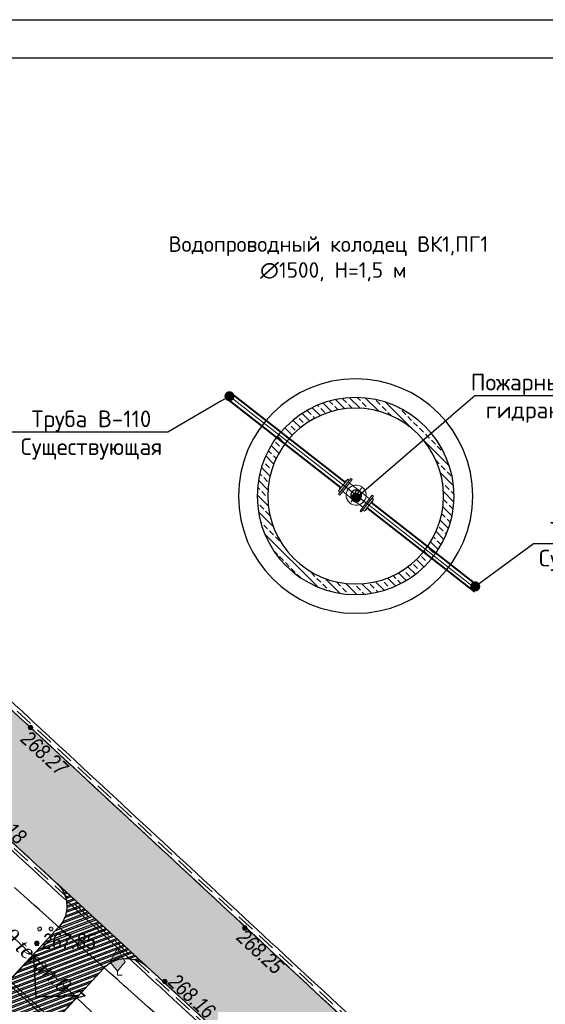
# Model space of a CAD drawing. Header units: inches. Extents: x -416310 to 1286511, y -34262 to 944600.
# Tile 56 of 84: x 166577 to 200997, y 188658 to 253091. Entities that reach past the tile are written whole.
import ezdxf
from ezdxf import colors
from ezdxf.entities.mleader import LeaderData, LeaderLine
from ezdxf.enums import TextEntityAlignment as Align
from ezdxf.math import Vec2, Vec3

# ---------------------------------------------------------------- set-up
doc = ezdxf.new("R2010")
doc.units = ezdxf.units.IN
doc.header["$MEASUREMENT"] = 0
for name, pattern in [('Commnctn_Waterpipes_Line_Unground_m1', [10, 8, -0.5, 1, -0.5]), ('Fence_Stone_Contour_Mr1m_m1', [1, 1, 0]), ('Hydrotech_Tray_Gutter_m1', [1, 1, 0]), ('Hydrotech_Tray_Water_m1', [3, 2, -1]), ('Relef_Horizontal_Bold_m1', [1, 1, 0])]:
    doc.linetypes.add(name, pattern=pattern)
for name, color, linetype, lineweight in [('A-GENM', 251, 'Continuous', 30), ('P-PIPE', 7, 'Continuous', 9), ('P-PIPE-CNTR', 3, 'Continuous', 9)]:
    doc.layers.add(name, color=color, linetype=linetype, lineweight=lineweight)
for name, color, linetype, lineweight, true_color in [('COMMN_OBJCT_WATER_L', 7, 'Continuous', 15, 0x000000), ('COMMN_OBJCT_WATER_T', 7, 'Continuous', 15, 0x000000), ('GREEN_VGTAT_#####_B', 7, 'Continuous', 15, 0x000000), ('GREEN_VGTAT_SRVEY_B', 7, 'Continuous', 15, 0x000000)]:
    doc.layers.add(name, color=color, linetype=linetype, lineweight=lineweight, true_color=true_color)
for name, color, linetype, true_color in [('FENCE_GRDRL_#####_L', 7, 'Continuous', 0x000000), ('HYDRO_TECHN_CNSTR_L', 7, 'Continuous', 0x000000), ('RELEF_HRZNT_BOLD#_L', 7, 'Continuous', 0x000000), ('RELEF_POINT_PICKT_B', 7, 'Continuous', 0x000000), ('RELEF_POINT_PICKT_T', 7, 'Continuous', 0x000000)]:
    doc.layers.add(name, color=color, linetype=linetype, true_color=true_color)
doc.layers.add('Штрих Железобетона', color=7, linetype='Continuous')
doc.layers.add('Штрих Стекло', color=7, linetype='Continuous')
doc.styles.add('GOST', font='isocpeur.ttf')
doc.styles.add('БМ-431 (Times New Roman К)', font='timesi.ttf', dxfattribs={"height": 1})
doc.styles.add('Д-431 (Arial Narrow К)', font='ARIALNI.TTF', dxfattribs={"height": 1})
doc.linetypes.add('Fence_Stone_Mr1m_04_m1', pattern='A,8,[1,Topography.shx,S=0.4,R=90,X=0,Y=0],0', length=8)

# ---------------------------------------------------------------- blocks, each defined once
blk = doc.blocks.new('GreenMulberry_m1')
at = {"layer": 'GREEN_VGTAT_SRVEY_B', "linetype": 'Continuous', "lineweight": 13, "true_color": 0xfffffe}
blk.add_hatch(color=7, dxfattribs=at).paths.add_polyline_path([(0, 0.54), (1, 1.73), (0, 3.5), (-1, 1.73)])
at = {"layer": 'GREEN_VGTAT_SRVEY_B', "color": 18, "linetype": 'Continuous', "lineweight": 13, "true_color": 0x000000}
for p, q in [((-1, 1.73), (0, 3.5)), ((0, 3.5), (1, 1.73))]:
    blk.add_line(p, q, dxfattribs=at)
for points in [[(-1, 1.73), (0, 0.54), (1, 1.73)], [(0.6, 0), (0, 0), (0, 0.54)]]:
    blk.add_lwpolyline(points, dxfattribs=at)
blk = doc.blocks.new('GreenSubshrub_m1')
at = {"layer": 'GREEN_VGTAT_#####_B', "linetype": 'Continuous', "lineweight": 13, "true_color": 0x000000}
h = blk.add_hatch(color=18, dxfattribs=at)
h.paths.add_polyline_path([(-1, 0, 1), (-0.5, 0, 1)])
h.paths.add_polyline_path([(1, 0, 1), (0.5, 0, 1)])
at = {"layer": 'GREEN_VGTAT_#####_B', "color": 18, "linetype": 'Continuous', "lineweight": 13, "true_color": 0x000000}
for centre in [(-0.75, 0), (0.75, 0)]:
    blk.add_circle(centre, 0.25, dxfattribs=at)
blk = doc.blocks.new('PointHight_m1')
at = {"layer": 'RELEF_POINT_PICKT_B', "linetype": 'Continuous', "lineweight": 15, "true_color": 0x000000}
h = blk.add_hatch(color=18, dxfattribs=at)
edge = h.paths.add_edge_path()
edge.add_arc((0, 0), 0.3, 0, 360)
at = {"layer": 'RELEF_POINT_PICKT_B', "color": 18, "linetype": 'Continuous', "lineweight": 15, "true_color": 0x000000}
blk.add_circle((0, 0), 0.3, dxfattribs=at)
blk.add_point((0, 0), dxfattribs=at)
blk = doc.blocks.new('55653')
at = {"layer": 'COMMN_OBJCT_WATER_L', "color": 5, "linetype": 'Commnctn_Waterpipes_Line_Unground_m1', "lineweight": 15, "ltscale": 600, "true_color": 0x0000ff, "flags": 128}
blk.add_lwpolyline([(-87124, 227444), (-97646, 216128), (-42975, 164297), (-42509, 163757), (-130133, 64665)], dxfattribs=at)
at = {"layer": 'FENCE_GRDRL_#####_L', "color": 18, "linetype": 'Fence_Stone_Mr1m_04_m1', "lineweight": 13, "ltscale": 600, "true_color": 0x000000, "flags": 128}
blk.add_lwpolyline([(-66263, 138109), (-44044, 163395), (-103566, 217771), (-119220, 200739), (-143919, 173702)], dxfattribs=at)
at = {"layer": 'FENCE_GRDRL_#####_L', "color": 18, "linetype": 'Fence_Stone_Contour_Mr1m_m1', "lineweight": 13, "ltscale": 600, "true_color": 0x000000, "flags": 128}
blk.add_lwpolyline([(-66413, 138241), (-44323, 163380), (-103553, 217489), (-119072, 200604), (-143771, 173568)], dxfattribs=at)
at = {"layer": 'HYDRO_TECHN_CNSTR_L', "color": 18, "linetype": 'Hydrotech_Tray_Gutter_m1', "lineweight": 15, "ltscale": 600, "true_color": 0x000000, "flags": 128}
for points in [[(-92715, 233373), (-93980, 229648), (-91052, 224388), (-76058, 210470), (-27667, 165584), (-19996, 158848)], [(-92336, 233245), (-93544, 229688), (-90733, 224638), (-75784, 210763), (-27399, 165881), (-19732, 159149)], [(-39046, 167728), (-79678, 205195), (-94839, 219506), (-98383, 223369), (-99514, 224233), (-102473, 224356), (-106788, 222961), (-117039, 211833), (-139337, 187726), (-156757, 169166), (-178611, 145868), (-188871, 135209)], [(-39317, 167434), (-79950, 204903), (-95124, 219225), (-98654, 223073), (-99657, 223838), (-102418, 223953), (-106565, 222613), (-116745, 211562), (-139044, 187454), (-156465, 168893), (-178321, 145593), (-188583, 134931)]]:
    blk.add_lwpolyline(points, dxfattribs=at)
at = {"layer": 'HYDRO_TECHN_CNSTR_L', "color": 3, "linetype": 'Hydrotech_Tray_Water_m1', "lineweight": 25, "ltscale": 600, "true_color": 0x00ff00, "flags": 128}
for points in [[(-92526, 233309), (-93762, 229668), (-90892, 224513), (-75921, 210617), (-27533, 165733), (-19864, 158999)], [(-39181, 167581), (-79814, 205049), (-94981, 219366), (-98518, 223221), (-99585, 224036), (-102445, 224155), (-106676, 222787), (-116892, 211698), (-139190, 187590), (-156611, 169030), (-178466, 145731), (-188727, 135070)]]:
    blk.add_lwpolyline(points, dxfattribs=at)
at = {"layer": 'RELEF_HRZNT_BOLD#_L', "color": 34, "linetype": 'Relef_Horizontal_Bold_m1', "lineweight": 30, "ltscale": 600, "true_color": 0xa55200}
blk.add_lwpolyline([(-67453, 191369), (-69917, 193572), (-72171, 195588), (-74158, 197365), (-75820, 198853), (-77099, 199999)], dxfattribs=at)
at = {"layer": 'GREEN_VGTAT_#####_B', "color": 18, "true_color": 0x000000, "xscale": 500, "yscale": 500, "zscale": 500}
blk.add_blockref('GreenSubshrub_m1', (-75085, 197290, -353246), dxfattribs=at)
at = {"layer": 'GREEN_VGTAT_SRVEY_B', "color": 18, "true_color": 0x000000, "xscale": 500, "yscale": 500, "zscale": 500}
blk.add_blockref('GreenMulberry_m1', (-70357, 194265, -353246), dxfattribs=at)
at = {"layer": 'RELEF_POINT_PICKT_B', "color": 18, "true_color": 0x000000, "xscale": 500, "yscale": 500, "zscale": 500}
for p in [(-76058, 210470, -84979), (-62023, 197352, -84995), (-75639, 196351, -85393), (-67260, 193847, -85085)]:
    blk.add_blockref('PointHight_m1', p, dxfattribs=at)
at = {"layer": 'COMMN_OBJCT_WATER_T', "color": 18, "linetype": 'Continuous', "true_color": 0x000000, "style": 'БМ-431 (Times New Roman К)'}
blk.add_text('S-100 teran.0.7', height=1000, rotation=316.52756, dxfattribs=at).set_placement((-76203, 195799), align=Align.MIDDLE)
at = {"layer": 'RELEF_POINT_PICKT_T', "color": 18, "true_color": 0x000000, "style": 'Д-431 (Arial Narrow К)'}
for s, p in [('268.27', (-76425, 209976)), ('268.18', (-79137, 205491)), ('268.25', (-62285, 196993)), ('268.16', (-66768, 194076))]:
    blk.add_text(s, height=1000, rotation=317.39203, dxfattribs=at).set_placement(p, align=Align.MIDDLE_LEFT)
blk.add_text('267.85', height=1000, dxfattribs=at).set_placement((-75289, 196486), align=Align.MIDDLE_LEFT)
blk = doc.blocks.new('Тройник фланцевый с пожарной одставкой  ППТФ ГОСТ 5525-88 Динамический_f2482 - Тройник ППТФ 150х150-530663-Уровень 1')
at = {"layer": 'P-PIPE'}
for p, q in [((-146, 114), (-165, 114)), ((-165, -115), (-165, 114)), ((-165, 114), (-165, -115)), ((-146, -115), (-146, 114)), ((-146, 114), (-146, -115)), ((165, 114), (146, 114)), ((146, -115), (146, 114)), ((146, 114), (146, -115)), ((165, -115), (165, 114)), ((165, 114), (165, -115)), ((0, 62), (-146, 62)), ((-146, -62), (-146, 62)), ((-146, 62), (-146, -62)), ((146, 62), (0, 62)), ((146, 62), (146, -62)), ((146, -62), (146, 62)), ((-146, -62), (0, -62)), ((0, -62), (146, -62)), ((-165, -115), (-146, -115)), ((146, -115), (165, -115))]:
    blk.add_line(p, q, dxfattribs=at)
for radius, start, end in [(114, 90, 270), (115, 90, 270), (114, 270, 90), (115, 270, 90), (62, 360, 180), (62, 180, 360)]:
    blk.add_arc((0, 0), radius, start, end, dxfattribs=at)
for points, knots in [([(0, 62), (-3, 62), (-9, 62), (-18, 59), (-27, 56), (-35, 52), (-40, 47), (-44, 44), (-47, 40), (-49, 38), (-51, 35), (-53, 33), (-54, 30), (-55, 28), (-57, 25), (-58, 22), (-59, 18), (-61, 11), (-62, 4), (-62, 0)], [0, 0, 0, 0, 0.111111, 0.222222, 0.333333, 0.444444, 0.5, 0.555556, 0.611111, 0.638889, 0.666667, 0.694444, 0.722222, 0.75, 0.777778, 0.805556, 0.833333, 0.888889, 1, 1, 1, 1]), ([(62, 0), (62, 4), (61, 11), (59, 18), (58, 22), (57, 25), (55, 28), (54, 30), (53, 33), (51, 35), (49, 38), (47, 40), (44, 44), (40, 48), (36, 50), (33, 53), (29, 55), (21, 59), (12, 61), (4, 62), (0, 62)], [0, 0, 0, 0, 0.111111, 0.166667, 0.194444, 0.222222, 0.25, 0.277778, 0.305556, 0.333333, 0.361111, 0.388889, 0.444444, 0.513889, 0.548611, 0.583333, 0.652778, 0.722222, 0.861111, 1, 1, 1, 1]), ([(-62, 0), (-62, -4), (-61, -11), (-59, -18), (-58, -22), (-57, -25), (-55, -28), (-54, -30), (-53, -33), (-51, -35), (-49, -38), (-47, -40), (-44, -44), (-40, -48), (-36, -50), (-33, -53), (-29, -55), (-21, -59), (-12, -61), (-4, -62), (0, -62)], [0, 0, 0, 0, 0.111111, 0.166667, 0.194444, 0.222222, 0.25, 0.277778, 0.305556, 0.333333, 0.361111, 0.388889, 0.444444, 0.513889, 0.548611, 0.583333, 0.652778, 0.722222, 0.861111, 1, 1, 1, 1]), ([(0, -62), (3, -62), (9, -62), (18, -59), (27, -56), (35, -52), (40, -47), (44, -44), (47, -40), (49, -38), (51, -35), (53, -33), (54, -30), (55, -28), (57, -25), (58, -22), (59, -18), (61, -11), (62, -4), (62, 0)], [0, 0, 0, 0, 0.111111, 0.222222, 0.333333, 0.444444, 0.5, 0.555556, 0.611111, 0.638889, 0.666667, 0.694444, 0.722222, 0.75, 0.777778, 0.805556, 0.833333, 0.888889, 1, 1, 1, 1])]:
    blk.add_open_spline(points, degree=3, knots=knots, dxfattribs=at)
blk = doc.blocks.new('Фланец круглый стальной плоский приварной с выступом ГОСТ PN 1_6 МПа 12820-80 Динамический_f2863 - Фланец 1-100 _А_ -1_6 Ст 25-548882-Уровень 1')
at = {"layer": 'P-PIPE'}
for p, q in [((-84.5, 0), (-84.5, 23)), ((-84.5, 23), (84.5, 23)), ((84.5, 23), (-84.5, 23)), ((-84.5, 0), (84.5, 0)), ((84.5, 0), (-84.5, 0)), ((-65, 23), (-55, 34.5)), ((0, 34.5), (0, 34.5)), ((0, 34.5), (0, 34.5)), ((0, 23), (0, 23)), ((0, 23), (0, 23)), ((55, 34.5), (65, 23)), ((84.5, 23), (84.5, 0)), ((-54, -5), (-65, 0)), ((0, 0), (0, 0)), ((0, 0), (0, 0)), ((0, -5), (0, -5)), ((0, -5), (0, -5)), ((65, 0), (54, -5))]:
    blk.add_line(p, q, dxfattribs=at)
blk = doc.blocks.new('_Dot')
at = {"color": 0, "linetype": 'ByBlock', "lineweight": -2}
blk.add_line((-0.5, 0), (-1, 0), dxfattribs=at)
at = {"color": 0, "linetype": 'ByBlock', "const_width": 0.5}
blk.add_lwpolyline([(-0.25, 0, 1), (0.25, 0, 1)], format="xyb", close=True, dxfattribs=at)
blk = doc.blocks.new('Кольцо стеновое Серия 3_900_1-14 Динамический_f2710 - Кольцо стеновое КС15_6-519680-Уровень 1')
at = {"layer": 'A-GENM', "lineweight": 25}
for radius, start, end in [(840, 360, 180), (750, 0, 180), (840, 180, 360), (750, 180, 0)]:
    blk.add_arc((0, 0), radius, start, end, dxfattribs=at)
blk = doc.blocks.new('Плита днища колодца ПН серии 3_900_1-14 _  Динамический_f5717 - Плита днища ПН10-521517-Уровень 1')
at = {"layer": 'A-GENM'}
for start, end in [(360, 180), (0, 180), (180, 360), (180, 360)]:
    blk.add_arc((0, 0), 1000, start, end, dxfattribs=at)
blk = doc.blocks.new('Кольцо стеновое Серия 3_900_1-14 Динамический_f2710 - Кольцо стеновое КС15_9-519678-Уровень 1')
h = blk.add_hatch()
h.set_pattern_fill('ANSI33', color=256, scale=15)
h.set_pattern_definition([(45, (0, 0), (-67.352, 67.352), []), (45, (67.35, 0), (-67.352, 67.352), [47.625, -23.8125])])
h.paths.add_polyline_path([(-840, 0, 1), (840, 0, 1)])
h.paths.add_polyline_path([(750, 0, -1), (-750, 0, -1)], flags=16)
at = {"layer": 'A-GENM'}
for radius, start, end in [(840, 360, 180), (840, 0, 180), (750, 0, 180), (750, 0, 180), (840, 180, 360), (750, 180, 0), (750, 180, 360), (840, 180, 360)]:
    blk.add_arc((0, 0), radius, start, end, dxfattribs=at)

msp = doc.modelspace()

# ---------------------------------------------------------------- hatches: boundary and pattern name
h = msp.add_hatch()
h.set_pattern_fill('AR-CONC', color=34, scale=8, angle=-3.001488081)
h.set_pattern_definition([(46.9985, (243342.1, -3697.8), (1448.801, -203.654), [152.4, -1676.4]), (351.9985, (243342.1, -3697.8), (-201.528, 1541.121), [121.92, -1341.125]), (97.44996, (243462.9, -3714.8), (1247.273, 1337.467), [129.52, -1424.722]), (43.1827, (243363.4, -3292), (2148.046, -449.431), [228.6, -2514.6]), (93.6341, (243542.4, -3329.4), (2000.273, 1877.246), [194.28, -2137.085]), (348.1827, (243363.4, -3292), (2000.273, 1877.246), [182.88, -2011.678]), (17.9985, (243561, -3404.1), (1168.413, -880.51), [152.4, -1676.4]), (322.9985, (243561, -3404), (570.893, 1445.594), [121.92, -1341.12]), (68.44996, (243658.4, -3477.4), (1739.306, 565.084), [129.52, -1424.7195]), (34.4985, (243342.1, -3697.8), (60.0946, 674.2186), [0, -1324.864, 0, -1361.44, 0, -1346.2]), (4.4985, (243342.1, -3697.8), (575.7891, 772.3547), [0, -776.224, 0, -1294.384, 0, -513.08]), (324.4985, (242889.6, -3674.1), (1080.837, -102.5653), [0, -508, 0, -1584.96, 0, -2103.12]), (314.4985, (242686.7, -3663.4), (1194.059, 141.0823), [0, -660.4, 0, -1052.576, 0, -1493.52])])
edge = h.paths.add_edge_path()
edge.add_line((163711.9766, 178248.9083), (163371.4871, 175874.8431))
edge.add_line((163371.4871, 175874.8431), (161009.1695, 159403.5697))
edge.add_arc((164473.719, 158906.6824), 3500, 171.838270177, 261.838270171)
edge.add_line((163976.8317, 155442.1329), (181302.5339, 154010.7941))
edge.add_line((181302.5339, 154010.7941), (186471.338, 159692.0773))
edge.add_line((186471.338, 159692.0773), (180218.3276, 165404.4811))
edge.add_line((180218.3276, 165404.4811), (179105.4503, 164186.284))
edge.add_line((179105.4503, 164186.284), (163711.9766, 178248.9083))
h.paths.add_polyline_path([(148268.7252, 192354.3967), (144947.3864, 188718.7353), (136693.5001, 189902.5115), (126568.974, 179024.4183), (117480.1441, 187483.6303), (134078.7014, 205317.6159)])
at = {"layer": 'Штрих Железобетона', "true_color": 0x969696}
h = msp.add_hatch(dxfattribs=at)
h.set_pattern_fill('ANSI33', color=252, scale=100, angle=49.684738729)
h.set_pattern_definition([(94.68474, (243342.1, -3697.8), (-632.8786, -51.8624), []), (94.68474, (243632.6, -3355.43), (-632.8786, -51.8624), [317.5, -158.75])])
h.paths.add_polyline_path([(219726.7522, 150330.807), (211529.5591, 157870.6175), (208830.5591, 157752.6175), (207075.5591, 157175.6175), (203463.5591, 153141.6175), (191779.5591, 139723.6175), (183637.5591, 130540.6175), (171212.5591, 116269.6175), (157295.5591, 100588.6175), (140749.5591, 81506.6175), (124845.7974, 63964.093), (125043.5591, 63211.6175), (120034.1209, 57835.065), (110270.994, 66931.5595), (107951.5591, 69226.6175), (97686.5591, 78559.6175), (80048.5591, 94536.6175), (52939.5591, 118573.6175), (48881.9647, 122249.2167), (47097.616, 122928.6015), (41489.6623, 117960.5956), (36469.6365, 123051.1849), (59157.5591, 145424.6175), (80952.5591, 168643.6175), (99264.5591, 188150.6175), (120003.5591, 210673.6175), (131251.5591, 222756.6175), (133139.4069, 228816.5456), (132475.065, 231845.9707), (150627.1986, 229675.4977), (149362.6111, 225950.2987), (152290.5591, 220690.6175), (167284.5591, 206772.6175), (215675.5591, 161886.6175), (223692.3005, 154846.4072)])
h.paths.add_polyline_path([(119804.5591, 66001.6175), (121117.5591, 66248.6175), (137816.5591, 84927.6175), (154876.5591, 104590.6175), (166715.5591, 118096.6175), (179953.5591, 133071.6175), (187343.5591, 141567.6175), (200379.5591, 156555.6175), (203698.5591, 160463.6175), (204310.1718, 162200.1597), (204296.5591, 164030.6175), (163664.5591, 201497.6175), (148503.5591, 215808.6175), (144959.2842, 219671.5143), (143828.011, 220534.9435), (140869.474, 220658.1505), (136554.5591, 219263.6175), (126303.5591, 208135.6175), (104005.5591, 184028.6175), (86585.5591, 165468.6175), (64731.5591, 142170.6175), (54470.9689, 131510.8251), (54095.8361, 130073.5887), (54721.059, 127449.07), (56095.5591, 124044.6175), (82895.5591, 98997.6175), (111337.5591, 74191.6175), (112202.5591, 73419.6175)], flags=16)
at = {"layer": 'Штрих Стекло'}
h = msp.add_hatch(dxfattribs=at)
h.set_pattern_fill('ANSI32', color=253, scale=30, angle=-24.325286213)
h.set_pattern_definition([(20.67471, (243342.12, 349651.24), (-100.88746, 267.34768), []), (20.67471, (243464.86, 349595.76), (-100.88746, 267.34768), [])])
edge = h.paths.add_edge_path()
edge.add_line((111770.555, 157808.9744), (117190.7069, 153569.1994))
edge.add_line((117190.7069, 153569.1994), (117091.5725, 152910.3571))
edge.add_line((117091.5725, 152910.3571), (114077.0288, 153343.021))
edge.add_line((114077.0288, 153343.021), (113707.9125, 150769.3557))
edge.add_line((113707.9125, 150769.3557), (116704.749, 150339.548))
edge.add_line((116704.749, 150339.548), (116178.6874, 146843.3695))
edge.add_arc((116178.6874, 143343.3695), 3500, 90, 171.838270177)
edge.add_line((112714.138, 143840.2567), (111912.02, 138247.484))
edge.add_line((111912.02, 138247.484), (114383.8526, 137892.9726))
edge.add_line((114383.8526, 137892.9726), (114170.9009, 136408.1657))
edge.add_line((114170.9009, 136408.1657), (111699.0683, 136762.6771))
edge.add_line((111699.0683, 136762.6771), (110485.2437, 128299.2777))
edge.add_line((110485.2437, 128299.2777), (110261.2467, 126737.4575))
edge.add_line((110261.2467, 126737.4575), (105120.8648, 121015.9644))
edge.add_line((105120.8648, 121015.9644), (102739.5473, 123155.4234))
edge.add_line((102739.5473, 123155.4234), (89917.8001, 108884.2211))
edge.add_line((89917.8001, 108884.2211), (84588.5591, 108552.6175))
edge.add_line((84588.5591, 108552.6175), (84523.7638, 109771.4945))
edge.add_line((84523.7638, 109771.4945), (89614.9581, 110043.4302))
edge.add_line((89614.9581, 110043.4302), (92492.117, 113245.8422))
edge.add_line((92492.117, 113245.8422), (91318.7803, 114333.9218))
edge.add_line((91318.7803, 114333.9218), (107544.1799, 132393.5479))
edge.add_line((107544.1799, 132393.5479), (109543.4636, 146364.7523))
edge.add_line((109543.4636, 146364.7523), (106834.3086, 146752.4025))
edge.add_line((106834.3086, 146752.4025), (106338.5468, 143287.6918))
edge.add_line((106338.5468, 143287.6918), (105842.7849, 139822.9811))
edge.add_line((105842.7849, 139822.9811), (96933.5289, 141097.7973))
edge.add_line((96933.5289, 141097.7973), (96296.1208, 136643.1693))
edge.add_line((96296.1208, 136643.1693), (90356.6167, 137493.0467))
edge.add_line((90356.6167, 137493.0467), (90994.0248, 141947.6747))
edge.add_line((90994.0248, 141947.6747), (93402.011, 158776.2695))
edge.add_line((93402.011, 158776.2695), (108250.7711, 156651.5759))
edge.add_line((108250.7711, 156651.5759), (107238.1212, 149725.1774))
edge.add_line((107238.1212, 149725.1774), (109968.4439, 149334.4984))
edge.add_line((109968.4439, 149334.4984), (110612.3181, 153834.0193))
edge.add_line((110612.3181, 153834.0193), (110943.2124, 156730.2349))
edge.add_line((110943.2124, 156730.2349), (111770.555, 157808.9744))
edge = h.paths.add_edge_path()
edge.add_arc((164473.719, 158906.6824), 3500, 171.838270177, 261.838270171, ccw=False)
edge.add_line((161009.1695, 159403.5697), (164339.1059, 182621.5714))
edge.add_line((164339.1059, 182621.5714), (172080.4085, 191016.8153))
edge.add_arc((173550.7269, 189661.0263), 2000, 47.320669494, 137.320669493, ccw=False)
edge.add_line((174906.5159, 191131.3447), (169025.2423, 196554.5008))
edge.add_arc((167669.4533, 195084.1824), 2000, -42.679330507, 47.320669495, ccw=False)
edge.add_line((169139.7717, 193728.3934), (163303.7351, 187399.3615))
edge.add_line((163303.7351, 187399.3615), (157467.3808, 188236.4141))
edge.add_line((157467.3808, 188236.4141), (157282.8227, 186949.5814))
edge.add_line((157282.8227, 186949.5814), (162234.1793, 186239.4556))
edge.add_line((162234.1793, 186239.4556), (161154.1951, 185068.2404))
edge.add_line((161154.1951, 185068.2404), (159168.4455, 171222.5894))
edge.add_line((159168.4455, 171222.5894), (155209.7026, 171790.3541))
edge.add_line((155209.7026, 171790.3541), (155025.1445, 170503.5214))
edge.add_line((155025.1445, 170503.5214), (158983.8873, 169935.7567))
edge.add_line((158983.8873, 169935.7567), (157956.5818, 162772.863))
edge.add_line((157956.5818, 162772.863), (143188.4447, 164890.9159))
edge.add_line((143188.4447, 164890.9159), (142975.493, 163406.109))
edge.add_line((142975.493, 163406.109), (146756.8013, 162863.7921))
edge.add_line((146756.8013, 162863.7921), (146037.9029, 157851.2691))
edge.add_line((146037.9029, 157851.2691), (147522.7098, 157638.3174))
edge.add_line((147522.7098, 157638.3174), (148241.5997, 162650.7814))
edge.add_line((148241.5997, 162650.7814), (157743.6302, 161288.056))
edge.add_line((157743.6302, 161288.056), (157047.7328, 156435.9074))
edge.add_line((157047.7328, 156435.9074), (163976.8317, 155442.1329))

# ---------------------------------------------------------------- next in the draw order: block references
msp.add_blockref('55653', (243342.1189, -3697.8051))

# ---------------------------------------------------------------- next in the draw order: linework, layer by layer
msp.add_lwpolyline([(164339.1059, 182621.5714), (172080.4085, 191016.8153, -0.4142135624), (174906.5159, 191131.3447), (169025.2423, 196554.5008, -0.4142135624), (169139.7717, 193728.3934), (163303.7351, 187399.3615)], format="xyb")
at = {"color": 5, "const_width": 100, "elevation": -85921.4}
msp.add_lwpolyline([(168851.3319, 187514.9734), (170415.8275, 189217.3394), (167649.5366, 189149.3875), (167482.9689, 191920.83), (165896.8698, 190211.5494)], dxfattribs=at)
at = {"layer": 'HYDRO_TECHN_CNSTR_L', "color": 18, "linetype": 'Hydrotech_Tray_Gutter_m1', "lineweight": 15, "ltscale": 600, "true_color": 0x000000, "flags": 128}
msp.add_lwpolyline([(219726.7522, 150330.807), (211529.5591, 157870.6175), (208830.5591, 157752.6175), (207075.5591, 157175.6175), (203463.5591, 153141.6175), (191779.5591, 139723.6175), (183637.5591, 130540.6175), (171212.5591, 116269.6175), (157295.5591, 100588.6175), (140749.5591, 81506.6175), (124845.7974, 63964.093), (124845.7974, 63964.093), (125043.5591, 63211.6175), (120034.1209, 57835.065), (110270.994, 66931.5595), (107951.5591, 69226.6175), (97686.5591, 78559.6175), (80048.5591, 94536.6175), (52939.5591, 118573.6175), (48881.9647, 122249.2167), (47097.616, 122928.6015), (41489.6623, 117960.5956), (36469.6365, 123051.1849), (59157.5591, 145424.6175), (80952.5591, 168643.6175), (99264.5591, 188150.6175), (120003.5591, 210673.6175), (131251.5591, 222756.6175), (133139.4069, 228816.5456), (132475.065, 231845.9707), (150627.1986, 229675.4977), (149362.6111, 225950.2987), (152290.5591, 220690.6175), (167284.5591, 206772.6175), (215675.5591, 161886.6175), (223692.3005, 154846.4072), (219726.7522, 150330.807)], dxfattribs=at)
at = {"layer": 'HYDRO_TECHN_CNSTR_L', "color": 18, "linetype": 'Hydrotech_Tray_Gutter_m1', "lineweight": 15, "ltscale": 600, "true_color": 0x000000, "elevation": 85038.4, "flags": 128}
msp.add_lwpolyline([(119804.5591, 66001.6175), (121117.5591, 66248.6175), (137816.5591, 84927.6175), (154876.5591, 104590.6175), (166715.5591, 118096.6175), (179953.5591, 133071.6175), (187343.5591, 141567.6175), (200379.5591, 156555.6175), (203698.5591, 160463.6175), (204310.1718, 162200.1597), (204296.5591, 164030.6175), (163664.5591, 201497.6175), (148503.5591, 215808.6175), (144959.2842, 219671.5143), (143828.011, 220534.9435), (140869.474, 220658.1505), (136554.5591, 219263.6175), (126303.5591, 208135.6175), (104005.5591, 184028.6175), (86585.5591, 165468.6175), (64731.5591, 142170.6175), (54470.9689, 131510.8251), (54095.8361, 130073.5887), (54721.059, 127449.07), (56095.5591, 124044.6175), (82895.5591, 98997.6175), (111337.5591, 74191.6175), (112202.5591, 73419.6175), (119804.5591, 66001.6175)], dxfattribs=at)
at = {"layer": 'P-PIPE', "color": 5, "lineweight": 40}
for p, q in [((187620.6128, 222461.3605), (180227.5923, 228231.9504)), ((187899.4545, 222818.5999), (180506.434, 228589.1898)), ((189316.9087, 221137.3241), (196352.6898, 215645.5759))]:
    msp.add_line(p, q, dxfattribs=at)
at = {"layer": 'P-PIPE'}
for p, q in [((187961.2801, 222897.8081), (187558.7872, 222382.1522)), ((189657.576, 221573.7718), (189255.0831, 221058.1158))]:
    msp.add_line(p, q, dxfattribs=at)
for centre, radius, start, end in [((188608.1816, 221977.962), 327.0709, 322.026337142, 142.026337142), ((188608.1816, 221977.962), 327.0709, 142.026337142, 322.026337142), ((188507.5584, 221849.048), 163.5355, 232.026337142, 52.026337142), ((188708.8048, 222106.876), 163.5355, 52.026337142, 232.026337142)]:
    msp.add_arc(centre, radius, start, end, dxfattribs=at)
at = {"layer": 'P-PIPE-CNTR'}
for p, q in [((187760.0336, 222639.9802), (187863.7964, 222558.9886)), ((187857.9084, 222563.5844), (189057.3572, 221627.3599)), ((189059.3241, 221625.8247), (188157.0391, 222330.0993)), ((188256.0443, 221526.8195), (188960.3189, 222429.1045)), ((188314.3563, 222207.306), (189246.9459, 221479.3773)), ((188314.3563, 222207.306), (189246.9459, 221479.3773)), ((189456.3295, 221315.9438), (189352.5668, 221396.9354))]:
    msp.add_line(p, q, dxfattribs=at)

# ---------------------------------------------------------------- next in the draw order: block references
at = {"layer": 'P-PIPE', "extrusion": (0, 0, -1), "yscale": 5.723026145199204, "zscale": 5.723026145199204}
for p, xscale, rotation in [((-187863.7964, 222558.9886), -5.723026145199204, 307.973662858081), ((-189352.5668, 221396.9354), -5.723026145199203, 127.973662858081)]:
    msp.add_blockref('Фланец круглый стальной плоский приварной с выступом ГОСТ PN 1_6 МПа 12820-80 Динамический_f2863 - Фланец 1-100 _А_ -1_6 Ст 25-548882-Уровень 1', p, dxfattribs=dict(at, xscale=xscale, rotation=rotation))
at = {"layer": 'P-PIPE', "xscale": -5.723026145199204, "yscale": 5.723026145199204, "zscale": 5.723026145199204, "rotation": 322.026337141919}
msp.add_blockref('Тройник фланцевый с пожарной одставкой  ППТФ ГОСТ 5525-88 Динамический_f2482 - Тройник ППТФ 150х150-530663-Уровень 1', (188608.1816, 221977.962), dxfattribs=at)

# ---------------------------------------------------------------- next in the draw order: texts
at = {"ltscale": 250, "insert": (186792.404, 237441.4569), "char_height": 1016.127179, "width": 28451.561006, "attachment_point": 5, "style": 'GOST'}
msp.add_mtext('\\pt11085.13462;Водопроводный колодец ВК1,ПГ1\\P ∅1500, Н=1,5 м', dxfattribs=at)

# ---------------------------------------------------------------- next in the draw order: leaders
at = {"ltscale": 250}
ml = msp.add_multileader_mtext('Standard', dxfattribs=at)
ml.set_content('Пожарный  \\P гидрант ', color=256, style='GOST')
ml.set_leader_properties(lineweight=-1)
ml.set_arrow_properties(name='DOT')
ml.build(insert=Vec2(0, 0))
ml.multileader.update_dxf_attribs({"text_left_attachment_type": 6, "text_right_attachment_type": 6, "dogleg_length": 0.00104, "arrow_head_size": 655.2, "scale": 100})
ctx = ml.context
ctx.base_point, ctx.scale, ctx.char_height, ctx.arrow_head_size, ctx.landing_gap_size, ctx.plane_origin = Vec3(196375.2888, 228498.9837), 100, 1092, 655.2, 0, Vec3(221519.0506, 195269.8282)
ctx.left_attachment, ctx.right_attachment, ctx.text_align_type = 6, 6, 1
notes = []
notes.append((ctx, [(1, (1, 1, 0), (196375.1848, 228498.9837), (1, 0), 0.104, [(0, [(188608.1816, 221814.4265)], 0, [])])]))
ctx.mtext.insert, ctx.mtext.alignment, ctx.mtext.flow_direction = Vec3(199596.6888, 229918.5837), 2, 5
ctx.mtext.has_bg_fill, ctx.mtext.bg_color, ctx.mtext.bg_scale_factor, ctx.mtext.bg_transparency, ctx.mtext.use_window_bg_color = 1, -1027028792, 1.5, 0, 1
for ctx, leaders in notes:
    for number, flags, end, landing, length, lines in leaders:
        leader = LeaderData()
        leader.index, (leader.has_last_leader_line, leader.has_dogleg_vector, leader.attachment_direction) = number, flags
        leader.last_leader_point, leader.dogleg_vector, leader.dogleg_length = Vec3(end), Vec3(landing), length
        for number, points, colour, breaks in lines:
            line = LeaderLine()
            line.index, line.vertices, line.color, line.breaks = number, Vec3.list(points), colors.encode_raw_color(colour), breaks
            leader.lines.append(line)
        ctx.leaders.append(leader)

# ---------------------------------------------------------------- next in the draw order: linework, layer by layer
at = {"layer": 'P-PIPE', "color": 5, "lineweight": 40}
msp.add_line((189595.7504, 221494.5635), (196631.5315, 216002.8153), dxfattribs=at)
at = {"layer": 'P-PIPE-CNTR'}
for p, q in [((188608.1816, 221977.962), (180314.8448, 228451.2898)), ((188250.9422, 222256.8036), (196544.2789, 215783.4758))]:
    msp.add_line(p, q, dxfattribs=at)

# ---------------------------------------------------------------- next in the draw order: block references
at = {"layer": 'A-GENM', "xscale": 7.67289920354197, "yscale": 7.67289920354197, "zscale": 7.67289920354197, "rotation": 270}
for name in ['Плита днища колодца ПН серии 3_900_1-14 _  Динамический_f5717 - Плита днища ПН10-521517-Уровень 1', 'Кольцо стеновое Серия 3_900_1-14 Динамический_f2710 - Кольцо стеновое КС15_9-519678-Уровень 1']:
    msp.add_blockref(name, (188574.3729, 221918.576), dxfattribs=at)
at = {"layer": 'A-GENM', "lineweight": 25, "xscale": 7.67289920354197, "yscale": 7.67289920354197, "zscale": 7.67289920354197, "rotation": 270}
msp.add_blockref('Кольцо стеновое Серия 3_900_1-14 Динамический_f2710 - Кольцо стеновое КС15_6-519680-Уровень 1', (188574.3729, 221918.576), dxfattribs=at)

# ---------------------------------------------------------------- next in the draw order: leaders
at = {"ltscale": 250}
ml = msp.add_multileader_mtext('Standard', dxfattribs=at)
ml.set_content('Труба В-110\\PСуществующая', color=256, style='GOST')
ml.set_leader_properties(lineweight=-1)
ml.set_arrow_properties(name='DOT')
ml.build(insert=Vec2(0, 0))
ml.multileader.update_dxf_attribs({"text_left_attachment_type": 6, "text_right_attachment_type": 6, "dogleg_length": 0.00104, "arrow_head_size": 655.2, "scale": 100})
ctx = ml.context
ctx.base_point, ctx.scale, ctx.char_height, ctx.arrow_head_size, ctx.landing_gap_size, ctx.plane_origin = Vec3(166278.1917, 226098.2828), 100, 1092, 655.2, 0, Vec3(158622.7861, 220987.0276)
ctx.left_attachment, ctx.right_attachment, ctx.text_align_type = 6, 6, 1
notes = []
notes.append((ctx, [(0, (1, 1, 0), (176270.0957, 226098.2828), (-1, 0), 0.104, [(0, [(180314.8448, 228451.2898)], 0, [])])]))
ctx.mtext.insert, ctx.mtext.alignment, ctx.mtext.flow_direction = Vec3(171274.0917, 227517.8828), 2, 5
ctx.mtext.has_bg_fill, ctx.mtext.bg_color, ctx.mtext.bg_scale_factor, ctx.mtext.bg_transparency, ctx.mtext.use_window_bg_color = 1, -1027028792, 1.5, 0, 1
ml = msp.add_multileader_mtext('Standard', dxfattribs=at)
ml.set_content('Труба В-110\\PСуществующая', color=256, style='GOST')
ml.set_leader_properties(lineweight=-1)
ml.set_arrow_properties(name='DOT')
ml.build(insert=Vec2(0, 0))
ml.multileader.update_dxf_attribs({"text_left_attachment_type": 6, "text_right_attachment_type": 6, "dogleg_length": 0.00104, "arrow_head_size": 655.2, "scale": 100})
ctx = ml.context
ctx.base_point, ctx.scale, ctx.char_height, ctx.arrow_head_size, ctx.landing_gap_size, ctx.plane_origin = Vec3(200216.7427, 218802.7248), 100, 1092, 655.2, 0, Vec3(192561.3371, 213691.4696)
ctx.left_attachment, ctx.right_attachment, ctx.text_align_type = 6, 6, 1
notes.append((ctx, [(1, (1, 1, 0), (200216.6387, 218802.7248), (1, 0), 0.104, [(0, [(196408.5104, 216005.7263)], 0, [])])]))
ctx.mtext.insert, ctx.mtext.alignment, ctx.mtext.flow_direction = Vec3(205212.6427, 220222.3248), 2, 5
ctx.mtext.has_bg_fill, ctx.mtext.bg_color, ctx.mtext.bg_scale_factor, ctx.mtext.bg_transparency, ctx.mtext.use_window_bg_color = 1, -1027028792, 1.5, 0, 1
for ctx, leaders in notes:
    for number, flags, end, landing, length, lines in leaders:
        leader = LeaderData()
        leader.index, (leader.has_last_leader_line, leader.has_dogleg_vector, leader.attachment_direction) = number, flags
        leader.last_leader_point, leader.dogleg_vector, leader.dogleg_length = Vec3(end), Vec3(landing), length
        for number, points, colour, breaks in lines:
            line = LeaderLine()
            line.index, line.vertices, line.color, line.breaks = number, Vec3.list(points), colors.encode_raw_color(colour), breaks
            leader.lines.append(line)
        ctx.leaders.append(leader)

# ---------------------------------------------------------------- next in the draw order: linework, layer by layer
at = {"elevation": 707.2}
for points in [[(-31.9069, 253091.401), (296878.0931, 253091.401), (296878.0931, 43181.401), (-31.9069, 43181.401)], [(294378.9582, 45681.401), (9968.0931, 45681.401), (9968.0931, 250591.401), (294378.9582, 250591.401)]]:
    msp.add_lwpolyline(points, close=True, dxfattribs=at)

doc.saveas('drawing.dxf')
